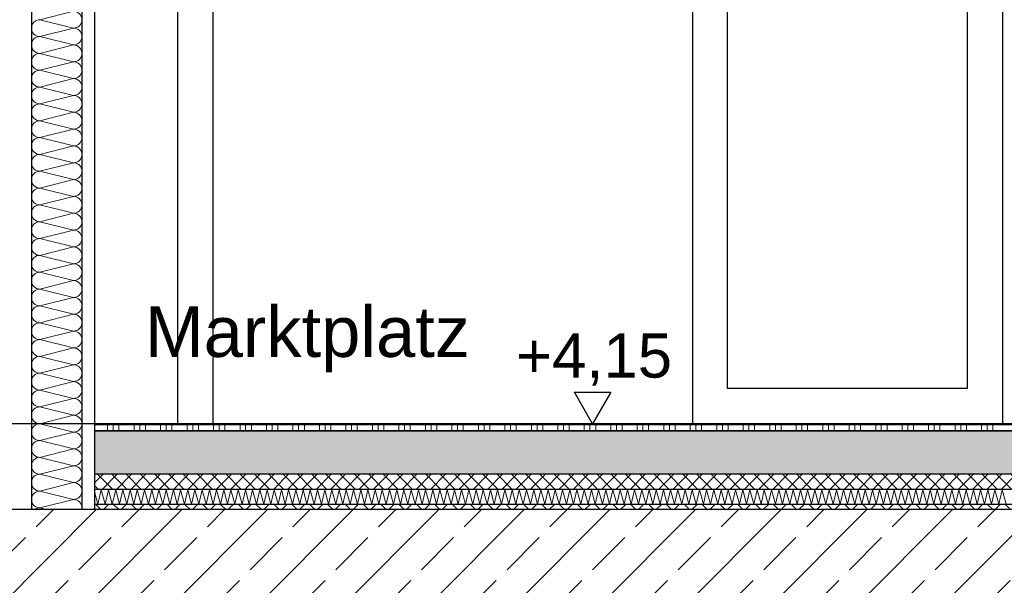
# Model space of a CAD drawing. Header units: metres. Extents: x -12 to 62.3, y -22.2 to 2.8.
# Tile 20 of 214: x 5.1 to 7, y -6.3 to -5.2. Entities that reach past the tile are written whole.
import ezdxf

# ---------------------------------------------------------------- set-up
doc = ezdxf.new("R2010")
doc.units = ezdxf.units.M
doc.header["$LTSCALE"] = 20
doc.header["$MEASUREMENT"] = 0
doc.layers.get('0').update_dxf_attribs({"color": 8, "lineweight": 9})
doc.layers.get('Defpoints').update_dxf_attribs({"color": 8, "lineweight": 9})
for name, color, linetype in [('Neubau_A-Decken', 8, 'Continuous'), ('Neubau_A-TB Wände', 8, 'Continuous'), ('Neubau_B-Bodenaufbau', 8, 'Continuous'), ('Neubau_T-Bemaßung', 8, 'Continuous'), ('Neubau_T-Text', 8, 'Continuous')]:
    doc.layers.add(name, color=color, linetype=linetype)
doc.styles.add('ERSTELLTER_STIL_2', font='arial.ttf')
doc.dimstyles.new('ERSTELLTER_STIL__1', dxfattribs={"dimtxt": 0.0875, "dimasz": 0.059375, "dimexe": 0.18, "dimexo": 0.0625, "dimgap": 0, "dimtad": 1, "dimzin": 0, "dimdsep": 46, "dimtxsty": 'ERSTELLTER_STIL_2', "dimblk": 'ARROWHEAD_6', "dimblk1": 'ARROWHEAD_6', "dimblk2": 'ARROWHEAD_6', "dimcen": 0.09, "dimclrd": 7, "dimclre": 7, "dimclrt": 7, "dimazin": 0, "dimtfac": 1, "dimtdec": 4, "dimtmove": 0, "dimatfit": 3, "dimfxl": 1, "dimtolj": 1, "dimtzin": 0, "dimarcsym": 0})

# ---------------------------------------------------------------- blocks, each defined once
blk = doc.blocks.new('*X349', base_point=(-18420.1572, 0))
at = {"layer": 'Neubau_A-TB Wände', "color": 8, "linetype": 'Continuous', "lineweight": 9}
for p, q in [((-21367.9122, 4.9667), (-21367.9789, 4.95)), ((-21367.9122, 4.9333), (-21367.9789, 4.95)), ((-21367.9122, 4.9333), (-21367.9789, 4.9167)), ((-21367.9122, 4.9), (-21367.9789, 4.9167)), ((-21367.9122, 4.9), (-21367.9789, 4.8833)), ((-21367.9122, 4.8667), (-21367.9789, 4.8833)), ((-21367.9122, 4.8667), (-21367.9789, 4.85)), ((-21367.9122, 4.8333), (-21367.9789, 4.85)), ((-21367.9122, 4.8333), (-21367.9789, 4.8167)), ((-21367.9122, 4.8), (-21367.9789, 4.8167)), ((-21367.9122, 4.8), (-21367.9789, 4.7833)), ((-21367.9122, 4.7667), (-21367.9789, 4.7833)), ((-21367.9122, 4.7667), (-21367.9789, 4.75)), ((-21367.9122, 4.7333), (-21367.9789, 4.75)), ((-21367.9122, 4.7333), (-21367.9789, 4.7167)), ((-21367.9122, 4.7), (-21367.9789, 4.7167)), ((-21367.9122, 4.7), (-21367.9789, 4.6833)), ((-21367.9122, 4.6667), (-21367.9789, 4.6833)), ((-21367.9122, 4.6667), (-21367.9789, 4.65)), ((-21367.9122, 4.6333), (-21367.9789, 4.65)), ((-21367.9122, 4.6333), (-21367.9789, 4.6167)), ((-21367.9122, 4.6), (-21367.9789, 4.6167)), ((-21367.9122, 4.6), (-21367.9789, 4.5833)), ((-21367.9122, 4.5667), (-21367.9789, 4.5833)), ((-21367.9122, 4.5667), (-21367.9789, 4.55)), ((-21367.9122, 4.5333), (-21367.9789, 4.55)), ((-21367.9122, 4.5333), (-21367.9789, 4.5167)), ((-21367.9122, 4.5), (-21367.9789, 4.5167)), ((-21367.9122, 4.5), (-21367.9789, 4.4833)), ((-21367.9122, 4.4667), (-21367.9789, 4.4833)), ((-21367.9122, 4.4667), (-21367.9789, 4.45)), ((-21367.9122, 4.4333), (-21367.9789, 4.45)), ((-21367.9122, 4.4333), (-21367.9789, 4.4167)), ((-21367.9122, 4.4), (-21367.9789, 4.4167)), ((-21367.9122, 4.4), (-21367.9789, 4.3833)), ((-21367.9122, 4.3667), (-21367.9789, 4.3833)), ((-21367.9122, 4.3667), (-21367.9789, 4.35)), ((-21367.9122, 4.3333), (-21367.9789, 4.35)), ((-21367.9122, 4.3333), (-21367.9789, 4.3167)), ((-21367.9122, 4.3), (-21367.9789, 4.3167)), ((-21367.9122, 4.3), (-21367.9789, 4.2833)), ((-21367.9122, 4.2667), (-21367.9789, 4.2833)), ((-21367.9122, 4.2667), (-21367.9789, 4.25)), ((-21367.9122, 4.2333), (-21367.9789, 4.25)), ((-21367.9122, 4.2333), (-21367.9789, 4.2167)), ((-21367.9122, 4.2), (-21367.9789, 4.2167)), ((-21367.9122, 4.2), (-21367.9789, 4.1833)), ((-21367.9122, 4.1667), (-21367.9789, 4.1833)), ((-21367.9122, 4.1667), (-21367.9789, 4.15)), ((-21367.9122, 4.1333), (-21367.9789, 4.15)), ((-21367.9122, 4.1333), (-21367.9789, 4.1167)), ((-21367.9122, 4.1), (-21367.9789, 4.1167)), ((-21367.9122, 4.1), (-21367.9789, 4.0833)), ((-21367.9122, 4.0667), (-21367.9789, 4.0833)), ((-21367.9122, 4.0667), (-21367.9789, 4.05)), ((-21367.9122, 4.0333), (-21367.9789, 4.05)), ((-21367.9122, 4.0333), (-21367.9789, 4.0167)), ((-21367.9122, 4), (-21367.9789, 4.0167)), ((-21367.9122, 4), (-21367.9789, 3.9833)), ((-21367.9656, 3.98), (-21367.9789, 3.9833))]:
    blk.add_line(p, q, dxfattribs=at)
for centre, start, end in [((-21367.9122, 4.95), 0, 90), ((-21367.9789, 4.9333), 90, 180), ((-21367.9122, 4.95), 270, 0), ((-21367.9789, 4.9333), 180, 270), ((-21367.9122, 4.9167), 0, 90), ((-21367.9789, 4.9), 90, 180), ((-21367.9789, 4.9), 180, 270), ((-21367.9122, 4.9167), 270, 0), ((-21367.9122, 4.8833), 0, 90), ((-21367.9789, 4.8667), 90, 180), ((-21367.9122, 4.8833), 270, 0), ((-21367.9789, 4.8667), 180, 270), ((-21367.9122, 4.85), 0, 90), ((-21367.9789, 4.8333), 90, 180), ((-21367.9122, 4.85), 270, 0), ((-21367.9789, 4.8333), 180, 270), ((-21367.9122, 4.8167), 0, 90), ((-21367.9789, 4.8), 90, 180), ((-21367.9122, 4.8167), 270, 0), ((-21367.9789, 4.8), 180, 270), ((-21367.9789, 4.7667), 90, 180), ((-21367.9122, 4.7833), 0, 90), ((-21367.9122, 4.7833), 270, 0), ((-21367.9789, 4.7667), 180, 270), ((-21367.9122, 4.75), 0, 90), ((-21367.9789, 4.7333), 90, 180), ((-21367.9122, 4.75), 270, 0), ((-21367.9789, 4.7333), 180, 270), ((-21367.9122, 4.7167), 0, 90), ((-21367.9789, 4.7), 90, 180), ((-21367.9122, 4.7167), 270, 0), ((-21367.9789, 4.7), 180, 270), ((-21367.9122, 4.6833), 0, 90), ((-21367.9789, 4.6667), 90, 180), ((-21367.9789, 4.6667), 180, 270), ((-21367.9122, 4.6833), 270, 0), ((-21367.9122, 4.65), 0, 90), ((-21367.9789, 4.6333), 90, 180), ((-21367.9122, 4.65), 270, 0), ((-21367.9789, 4.6333), 180, 270), ((-21367.9122, 4.6167), 0, 90), ((-21367.9789, 4.6), 90, 180), ((-21367.9122, 4.6167), 270, 0), ((-21367.9789, 4.6), 180, 270), ((-21367.9122, 4.5833), 0, 90), ((-21367.9789, 4.5667), 90, 180), ((-21367.9122, 4.5833), 270, 0), ((-21367.9789, 4.5667), 180, 270), ((-21367.9789, 4.5333), 90, 180), ((-21367.9122, 4.55), 0, 90), ((-21367.9122, 4.55), 270, 0), ((-21367.9789, 4.5333), 180, 270), ((-21367.9122, 4.5167), 0, 90), ((-21367.9789, 4.5), 90, 180), ((-21367.9122, 4.5167), 270, 0), ((-21367.9789, 4.5), 180, 270), ((-21367.9122, 4.4833), 0, 90), ((-21367.9789, 4.4667), 90, 180), ((-21367.9122, 4.4833), 270, 0), ((-21367.9789, 4.4667), 180, 270), ((-21367.9789, 4.4333), 90, 180), ((-21367.9122, 4.45), 0, 90), ((-21367.9122, 4.45), 270, 0), ((-21367.9789, 4.4333), 180, 270), ((-21367.9122, 4.4167), 0, 90), ((-21367.9789, 4.4), 90, 180), ((-21367.9122, 4.4167), 270, 0), ((-21367.9789, 4.4), 180, 270), ((-21367.9122, 4.3833), 0, 90), ((-21367.9789, 4.3667), 90, 180), ((-21367.9122, 4.3833), 270, 0), ((-21367.9789, 4.3667), 180, 270), ((-21367.9122, 4.35), 0, 90), ((-21367.9789, 4.3333), 90, 180), ((-21367.9789, 4.3333), 180, 270), ((-21367.9122, 4.35), 270, 0), ((-21367.9122, 4.3167), 0, 90), ((-21367.9789, 4.3), 90, 180), ((-21367.9122, 4.3167), 270, 0), ((-21367.9789, 4.3), 180, 270), ((-21367.9122, 4.2833), 0, 90), ((-21367.9789, 4.2667), 90, 180), ((-21367.9122, 4.2833), 270, 0), ((-21367.9789, 4.2667), 180, 270), ((-21367.9122, 4.25), 0, 90), ((-21367.9789, 4.2333), 90, 180), ((-21367.9122, 4.25), 270, 0), ((-21367.9789, 4.2333), 180, 270), ((-21367.9789, 4.2), 90, 180), ((-21367.9122, 4.2167), 0, 90), ((-21367.9122, 4.2167), 270, 0), ((-21367.9789, 4.2), 180, 270), ((-21367.9122, 4.1833), 0, 90), ((-21367.9789, 4.1667), 90, 180), ((-21367.9122, 4.1833), 270, 0), ((-21367.9789, 4.1667), 180, 270), ((-21367.9122, 4.15), 0, 90), ((-21367.9789, 4.1333), 90, 180), ((-21367.9122, 4.15), 270, 0), ((-21367.9789, 4.1333), 180, 270), ((-21367.9122, 4.1167), 0, 90), ((-21367.9789, 4.1), 90, 180), ((-21367.9789, 4.1), 180, 270), ((-21367.9122, 4.1167), 270, 0), ((-21367.9122, 4.0833), 0, 90), ((-21367.9789, 4.0667), 90, 180), ((-21367.9122, 4.0833), 270, 0), ((-21367.9789, 4.0667), 180, 270), ((-21367.9122, 4.05), 0, 90), ((-21367.9789, 4.0333), 90, 180), ((-21367.9122, 4.05), 270, 0), ((-21367.9789, 4.0333), 180, 270), ((-21367.9122, 4.0167), 0, 90), ((-21367.9789, 4), 90, 180), ((-21367.9122, 4.0167), 270, 0), ((-21367.9789, 4), 180, 270), ((-21367.9789, 3.9667), 90, 126.8699), ((-21367.9122, 3.9833), 0, 90), ((-21367.9122, 3.9833), 348.463, 0)]:
    blk.add_arc(centre, 0.0167, start, end, dxfattribs=at)
blk = doc.blocks.new('ARROWHEAD_6')
at = {"color": 0, "linetype": 'Continuous', "lineweight": 0}
for p, q in [((-0.5, -0.5), (0.5, 0.5)), ((0, 0), (-1, 0))]:
    blk.add_line(p, q, dxfattribs=at)
blk = doc.blocks.new('*D508')
at = {"layer": 'Defpoints', "color": 0, "linetype": 'Continuous', "transparency": 16777216}
for p in [(2.6448, -6.195), (45.355, -6.195), (22.615, -6.495)]:
    blk.add_point(p, dxfattribs=at)
at = {"layer": 'Neubau_T-Bemaßung', "linetype": 'Continuous', "lineweight": -2, "transparency": 16777216}
for p, q in [((2.6448, -6.1356), (2.6448, -6.0763)), ((45.2925, -6.195), (2.4648, -6.195)), ((2.6448, -6.195), (2.6448, -6.2317)), ((2.6448, -6.495), (2.6448, -6.4586)), ((22.5525, -6.495), (2.4648, -6.495)), ((2.6448, -6.5544), (2.6448, -6.6138))]:
    blk.add_line(p, q, dxfattribs=at)
at = {"layer": 'Neubau_T-Bemaßung', "linetype": 'Continuous', "lineweight": -2, "transparency": 16777216, "xscale": 0.059375, "yscale": 0.059375, "zscale": 0.059375}
for p, rotation in [((2.6448, -6.195), 270), ((2.6448, -6.495), 90)]:
    blk.add_blockref('ARROWHEAD_6', p, dxfattribs=dict(at, rotation=rotation))
at = {"layer": 'Neubau_T-Bemaßung', "linetype": 'Continuous', "transparency": 16777216, "insert": (2.6448, -6.3451), "char_height": 0.0875, "attachment_point": 5, "rotation": 90, "style": 'ERSTELLTER_STIL_2'}
blk.add_mtext('\\A1;0.30', dxfattribs=at)
blk = doc.blocks.new('*D509')
at = {"layer": 'Defpoints', "color": 0, "linetype": 'Continuous', "transparency": 16777216}
for p in [(2.5313, -6.195), (45.355, -6.195), (45.355, -6.195)]:
    blk.add_point(p, dxfattribs=at)
at = {"layer": 'Neubau_T-Bemaßung', "linetype": 'Continuous', "lineweight": -2, "transparency": 16777216}
for p, q in [((2.5313, -6.1356), (2.5313, -6.0763)), ((45.2925, -6.195), (2.3513, -6.195)), ((45.2925, -6.195), (2.3513, -6.195)), ((2.5313, -6.2544), (2.5313, -6.3138))]:
    blk.add_line(p, q, dxfattribs=at)
at = {"layer": 'Neubau_T-Bemaßung', "linetype": 'Continuous', "lineweight": -2, "transparency": 16777216, "xscale": 0.059375, "yscale": 0.059375, "zscale": 0.059375}
for rotation in [270, 90]:
    blk.add_blockref('ARROWHEAD_6', (2.5313, -6.195), dxfattribs=dict(at, rotation=rotation))
at = {"layer": 'Neubau_T-Bemaßung', "linetype": 'Continuous', "transparency": 16777216, "insert": (2.6448, -6.0763), "char_height": 0.0875, "attachment_point": 5, "rotation": 90, "style": 'ERSTELLTER_STIL_2'}
blk.add_mtext('\\A1;0.00', dxfattribs=at)
blk = doc.blocks.new('*D510')
at = {"layer": 'Defpoints', "color": 0, "linetype": 'Continuous', "transparency": 16777216}
for p in [(2.5312, -6.025), (55.892, -6.025), (45.355, -6.195)]:
    blk.add_point(p, dxfattribs=at)
at = {"layer": 'Neubau_T-Bemaßung', "linetype": 'Continuous', "lineweight": -2, "transparency": 16777216}
for p, q in [((2.5312, -6.025), (2.5312, -5.9272)), ((55.8295, -6.025), (2.3512, -6.025)), ((2.5312, -6.1356), (2.5312, -6.0844)), ((45.2925, -6.195), (2.3512, -6.195))]:
    blk.add_line(p, q, dxfattribs=at)
at = {"layer": 'Neubau_T-Bemaßung', "linetype": 'Continuous', "lineweight": -2, "transparency": 16777216, "xscale": 0.059375, "yscale": 0.059375, "zscale": 0.059375}
for p, rotation in [((2.5312, -6.025), 90), ((2.5312, -6.195), 270)]:
    blk.add_blockref('ARROWHEAD_6', p, dxfattribs=dict(at, rotation=rotation))
at = {"layer": 'Neubau_T-Bemaßung', "linetype": 'Continuous', "transparency": 16777216, "insert": (2.6448, -5.9272), "char_height": 0.0875, "attachment_point": 5, "rotation": 90, "style": 'ERSTELLTER_STIL_2'}
blk.add_mtext('\\A1;0.17', dxfattribs=at)
blk = doc.blocks.new('*D511')
at = {"layer": 'Defpoints', "color": 0, "linetype": 'Continuous', "transparency": 16777216}
for p in [(2.6448, -3.025), (42.69, -3.025), (55.892, -6.025)]:
    blk.add_point(p, dxfattribs=at)
at = {"layer": 'Neubau_T-Bemaßung', "linetype": 'Continuous', "lineweight": -2, "transparency": 16777216}
for p, q in [((42.6275, -3.025), (2.4648, -3.025)), ((2.6448, -3.0844), (2.6448, -4.415)), ((2.6448, -5.9656), (2.6448, -4.642)), ((55.8295, -6.025), (2.4648, -6.025))]:
    blk.add_line(p, q, dxfattribs=at)
at = {"layer": 'Neubau_T-Bemaßung', "linetype": 'Continuous', "lineweight": -2, "transparency": 16777216, "xscale": 0.059375, "yscale": 0.059375, "zscale": 0.059375}
for p, rotation in [((2.6448, -3.025), 90), ((2.6448, -6.025), 270)]:
    blk.add_blockref('ARROWHEAD_6', p, dxfattribs=dict(at, rotation=rotation))
at = {"layer": 'Neubau_T-Bemaßung', "linetype": 'Continuous', "transparency": 16777216, "insert": (2.6448, -4.5285), "char_height": 0.0875, "attachment_point": 5, "rotation": 90, "style": 'ERSTELLTER_STIL_2'}
blk.add_mtext('\\A1;3.00', dxfattribs=at)
blk = doc.blocks.new('*D446')
at = {"layer": 'Defpoints', "color": 0, "linetype": 'Continuous', "transparency": 16777216}
for p in [(2.9948, -6.195), (45.355, -6.195), (22.615, -6.495)]:
    blk.add_point(p, dxfattribs=at)
at = {"layer": 'Neubau_T-Bemaßung', "linetype": 'Continuous', "lineweight": -2, "transparency": 16777216}
for p, q in [((2.9948, -6.1356), (2.9948, -6.0763)), ((45.2925, -6.195), (2.8148, -6.195)), ((2.9948, -6.195), (2.9948, -6.2317)), ((2.9948, -6.495), (2.9948, -6.4586)), ((22.5525, -6.495), (2.8148, -6.495)), ((2.9948, -6.5544), (2.9948, -6.6138))]:
    blk.add_line(p, q, dxfattribs=at)
at = {"layer": 'Neubau_T-Bemaßung', "linetype": 'Continuous', "lineweight": -2, "transparency": 16777216, "xscale": 0.059375, "yscale": 0.059375, "zscale": 0.059375}
for p, rotation in [((2.9948, -6.195), 270), ((2.9948, -6.495), 90)]:
    blk.add_blockref('ARROWHEAD_6', p, dxfattribs=dict(at, rotation=rotation))
at = {"layer": 'Neubau_T-Bemaßung', "linetype": 'Continuous', "transparency": 16777216, "insert": (2.9948, -6.3451), "char_height": 0.0875, "attachment_point": 5, "rotation": 90, "style": 'ERSTELLTER_STIL_2'}
blk.add_mtext('\\A1;0.30', dxfattribs=at)
blk = doc.blocks.new('*D447')
at = {"layer": 'Defpoints', "color": 0, "linetype": 'Continuous', "transparency": 16777216}
for p in [(2.8813, -6.195), (45.355, -6.195), (45.355, -6.195)]:
    blk.add_point(p, dxfattribs=at)
at = {"layer": 'Neubau_T-Bemaßung', "linetype": 'Continuous', "lineweight": -2, "transparency": 16777216}
for p, q in [((2.8813, -6.1356), (2.8813, -6.0763)), ((45.2925, -6.195), (2.7013, -6.195)), ((45.2925, -6.195), (2.7013, -6.195)), ((2.8813, -6.2544), (2.8813, -6.3138))]:
    blk.add_line(p, q, dxfattribs=at)
at = {"layer": 'Neubau_T-Bemaßung', "linetype": 'Continuous', "lineweight": -2, "transparency": 16777216, "xscale": 0.059375, "yscale": 0.059375, "zscale": 0.059375}
for rotation in [270, 90]:
    blk.add_blockref('ARROWHEAD_6', (2.8813, -6.195), dxfattribs=dict(at, rotation=rotation))
at = {"layer": 'Neubau_T-Bemaßung', "linetype": 'Continuous', "transparency": 16777216, "insert": (2.9948, -6.0763), "char_height": 0.0875, "attachment_point": 5, "rotation": 90, "style": 'ERSTELLTER_STIL_2'}
blk.add_mtext('\\A1;0.00', dxfattribs=at)
blk = doc.blocks.new('*D448')
at = {"layer": 'Defpoints', "color": 0, "linetype": 'Continuous', "transparency": 16777216}
for p in [(2.9948, -2.695), (45.355, -2.695), (45.355, -6.195)]:
    blk.add_point(p, dxfattribs=at)
at = {"layer": 'Neubau_T-Bemaßung', "linetype": 'Continuous', "lineweight": -2, "transparency": 16777216}
for p, q in [((45.2925, -2.695), (2.8148, -2.695)), ((2.9948, -2.7544), (2.9948, -4.335)), ((2.9948, -6.1356), (2.9948, -4.562)), ((45.2925, -6.195), (2.8148, -6.195))]:
    blk.add_line(p, q, dxfattribs=at)
at = {"layer": 'Neubau_T-Bemaßung', "linetype": 'Continuous', "lineweight": -2, "transparency": 16777216, "xscale": 0.059375, "yscale": 0.059375, "zscale": 0.059375}
for p, rotation in [((2.9948, -2.695), 90), ((2.9948, -6.195), 270)]:
    blk.add_blockref('ARROWHEAD_6', p, dxfattribs=dict(at, rotation=rotation))
at = {"layer": 'Neubau_T-Bemaßung', "linetype": 'Continuous', "transparency": 16777216, "insert": (2.9948, -4.4485), "char_height": 0.0875, "attachment_point": 5, "rotation": 90, "style": 'ERSTELLTER_STIL_2'}
blk.add_mtext('\\A1;3.50', dxfattribs=at)

msp = doc.modelspace()

# ---------------------------------------------------------------- hatches: boundary and pattern name
at = {"layer": 'Neubau_A-Decken', "linetype": 'Continuous'}
h = msp.add_hatch(dxfattribs=at)
h.set_pattern_fill('BETON__STAHLBETON_0001', color=256, style=0, pattern_type=2)
h.set_pattern_definition([(45, (2952.9134, -10.175), (-0.0848528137, 0.0848528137), []), (45, (2952.87097, -10.13257), (-0.0848528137, 0.0848528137), [0.09, -0.03])])
h.paths.add_polyline_path([(-0.125, -6.495), (10.45, -6.495), (10.45, -6.195), (-0.125, -6.195)])
at = {"layer": 'Neubau_B-Bodenaufbau', "linetype": 'Continuous'}
h = msp.add_hatch(dxfattribs=at)
h.set_pattern_fill('BETON__UNBEWEHRT_0001', color=256, style=0, pattern_type=2)
h.set_pattern_definition([(45, (2952.9134, -10.175), (-0.0353553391, 0.0353553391), [0.0375, -0.0125]), (45, (2952.9134, -10.139645), (-0.0353553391, 0.0353553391), [0.0375, -0.0125])])
h.paths.add_polyline_path([(10.3284, -6.04), (5.2, -6.04), (5.2, -6.125), (10.3284, -6.125)])
h = msp.add_hatch(dxfattribs=at)
h.set_pattern_fill('DÄMMUNG__HART_2_0001', color=256, style=0, pattern_type=2)
h.set_pattern_definition([(45, (2952.9134, -10.175), (-0.01414213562, 0.01414213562), []), (135, (2952.9134, -10.175), (0.01414213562, 0.01414213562), [])])
h.paths.add_polyline_path([(10.3284, -6.125), (5.2, -6.125), (5.2, -6.155), (10.3284, -6.155)])
h = msp.add_hatch(dxfattribs=at)
h.set_pattern_fill('GUßASPHALT_0001', color=256, style=0, pattern_type=2)
h.set_pattern_definition([(45, (2952.9134, -10.175), (-0.01767766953, 0.01767766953), []), (135, (2952.9134, -10.175), (0.01767766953, 0.01767766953), [])])
h.paths.add_polyline_path([(5.2, -6.195), (10.3284, -6.195), (10.3284, -6.185), (5.2, -6.185)])

# ---------------------------------------------------------------- linework, layer by layer
at = {"layer": 'Neubau_A-Decken', "linetype": 'Continuous', "flags": 128}
msp.add_lwpolyline([(10.3284, -6.195), (5.2, -6.195), (5.1875, -6.195), (5.175, -6.195), (5.075, -6.195), (5.0625, -6.195), (5.05, -6.195), (-0.07, -6.195), (-0.0825, -6.195), (-0.095, -6.195), (-0.125, -6.195)], dxfattribs=at)
at = {"layer": 'Neubau_A-TB Wände', "linetype": 'Continuous'}
for p, q in [((5.075, -2.695), (5.075, -6.195)), ((5.175, -2.695), (5.175, -6.195)), ((5.2, -3.025), (5.2, -6.025)), ((5.365, -6.025), (5.365, -3.765)), ((7, -3.765), (7, -6.025)), ((5.435, -6.025), (5.435, -3.835)), ((6.385, -3.835), (6.385, -6.025)), ((6.455, -5.955), (6.455, -3.835)), ((6.93, -3.835), (6.93, -5.955)), ((6.93, -5.955), (6.455, -5.955))]:
    msp.add_line(p, q, dxfattribs=at)
at = {"layer": 'Neubau_A-TB Wände', "linetype": 'Continuous', "flags": 128}
msp.add_lwpolyline([(5.2, -6.025), (5.2, -6.04), (5.2, -6.125), (5.2, -6.155), (5.2, -6.185), (5.2, -6.195)], dxfattribs=at)
at = {"layer": 'Neubau_B-Bodenaufbau', "linetype": 'Continuous'}
for p, q in [((10.3284, -6.025), (5.2, -6.025)), ((10.3284, -6.04), (5.2, -6.04)), ((10.3284, -6.125), (5.2, -6.125)), ((10.3284, -6.155), (5.2, -6.155)), ((10.3284, -6.185), (5.2, -6.185))]:
    msp.add_line(p, q, dxfattribs=at)
at = {"layer": 'Neubau_B-Bodenaufbau', "linetype": 'Continuous', "lineweight": 9}
for p, q in [((5.2, -6.0275), (5.2484, -6.0275)), ((5.2259, -6.025), (5.2259, -6.0275)), ((5.2259, -6.0275), (5.2259, -6.04)), ((5.2371, -6.025), (5.2371, -6.0275)), ((5.2371, -6.0275), (5.2371, -6.04)), ((5.2484, -6.025), (5.2484, -6.0275)), ((5.2484, -6.0275), (5.3009, -6.0275)), ((5.2484, -6.0275), (5.2484, -6.04)), ((5.2784, -6.025), (5.2784, -6.0275)), ((5.2784, -6.0275), (5.2784, -6.04)), ((5.2896, -6.025), (5.2896, -6.0275)), ((5.2896, -6.0275), (5.2896, -6.04)), ((5.3009, -6.025), (5.3009, -6.0275)), ((5.3009, -6.0275), (5.3534, -6.0275)), ((5.3009, -6.0275), (5.3009, -6.04)), ((5.3309, -6.025), (5.3309, -6.0275)), ((5.3309, -6.0275), (5.3309, -6.04)), ((5.3421, -6.025), (5.3421, -6.0275)), ((5.3421, -6.0275), (5.3421, -6.04)), ((5.3534, -6.025), (5.3534, -6.0275)), ((5.3534, -6.0275), (5.4059, -6.0275)), ((5.3534, -6.0275), (5.3534, -6.04)), ((5.3834, -6.025), (5.3834, -6.0275)), ((5.3834, -6.0275), (5.3834, -6.04)), ((5.3946, -6.025), (5.3946, -6.0275)), ((5.3946, -6.0275), (5.3946, -6.04)), ((5.4059, -6.025), (5.4059, -6.0275)), ((5.4059, -6.0275), (5.4584, -6.0275)), ((5.4059, -6.0275), (5.4059, -6.04)), ((5.4359, -6.025), (5.4359, -6.0275)), ((5.4359, -6.0275), (5.4359, -6.04)), ((5.4471, -6.025), (5.4471, -6.0275)), ((5.4471, -6.0275), (5.4471, -6.04)), ((5.4584, -6.025), (5.4584, -6.0275)), ((5.4584, -6.0275), (5.5109, -6.0275)), ((5.4584, -6.0275), (5.4584, -6.04)), ((5.4884, -6.025), (5.4884, -6.0275)), ((5.4884, -6.0275), (5.4884, -6.04)), ((5.4996, -6.025), (5.4996, -6.0275)), ((5.4996, -6.0275), (5.4996, -6.04)), ((5.5109, -6.025), (5.5109, -6.0275)), ((5.5109, -6.0275), (5.5634, -6.0275)), ((5.5109, -6.0275), (5.5109, -6.04)), ((5.5409, -6.025), (5.5409, -6.0275)), ((5.5409, -6.0275), (5.5409, -6.04)), ((5.5521, -6.025), (5.5521, -6.0275)), ((5.5521, -6.0275), (5.5521, -6.04)), ((5.5634, -6.025), (5.5634, -6.0275)), ((5.5634, -6.0275), (5.6159, -6.0275)), ((5.5634, -6.0275), (5.5634, -6.04)), ((5.5934, -6.025), (5.5934, -6.0275)), ((5.5934, -6.0275), (5.5934, -6.04)), ((5.6046, -6.025), (5.6046, -6.0275)), ((5.6046, -6.0275), (5.6046, -6.04)), ((5.6159, -6.025), (5.6159, -6.0275)), ((5.6159, -6.0275), (5.6684, -6.0275)), ((5.6159, -6.0275), (5.6159, -6.04)), ((5.6459, -6.025), (5.6459, -6.0275)), ((5.6459, -6.0275), (5.6459, -6.04)), ((5.6571, -6.025), (5.6571, -6.0275)), ((5.6571, -6.0275), (5.6571, -6.04)), ((5.6684, -6.025), (5.6684, -6.0275)), ((5.6684, -6.0275), (5.7209, -6.0275)), ((5.6684, -6.0275), (5.6684, -6.04)), ((5.6984, -6.025), (5.6984, -6.0275)), ((5.6984, -6.0275), (5.6984, -6.04)), ((5.7096, -6.025), (5.7096, -6.0275)), ((5.7096, -6.0275), (5.7096, -6.04)), ((5.7209, -6.025), (5.7209, -6.0275)), ((5.7209, -6.0275), (5.7734, -6.0275)), ((5.7209, -6.0275), (5.7209, -6.04)), ((5.7509, -6.025), (5.7509, -6.0275)), ((5.7509, -6.0275), (5.7509, -6.04)), ((5.7621, -6.025), (5.7621, -6.0275)), ((5.7621, -6.0275), (5.7621, -6.04)), ((5.7734, -6.025), (5.7734, -6.0275)), ((5.7734, -6.0275), (5.8259, -6.0275)), ((5.7734, -6.0275), (5.7734, -6.04)), ((5.8034, -6.025), (5.8034, -6.0275)), ((5.8034, -6.0275), (5.8034, -6.04)), ((5.8146, -6.025), (5.8146, -6.0275)), ((5.8146, -6.0275), (5.8146, -6.04)), ((5.8259, -6.025), (5.8259, -6.0275)), ((5.8259, -6.0275), (5.8784, -6.0275)), ((5.8259, -6.0275), (5.8259, -6.04)), ((5.8559, -6.025), (5.8559, -6.0275)), ((5.8559, -6.0275), (5.8559, -6.04)), ((5.8671, -6.025), (5.8671, -6.0275)), ((5.8671, -6.0275), (5.8671, -6.04)), ((5.8784, -6.025), (5.8784, -6.0275)), ((5.8784, -6.0275), (5.9309, -6.0275)), ((5.8784, -6.0275), (5.8784, -6.04)), ((5.9084, -6.025), (5.9084, -6.0275)), ((5.9084, -6.0275), (5.9084, -6.04)), ((5.9196, -6.025), (5.9196, -6.0275)), ((5.9196, -6.0275), (5.9196, -6.04)), ((5.9309, -6.025), (5.9309, -6.0275)), ((5.9309, -6.0275), (5.9834, -6.0275)), ((5.9309, -6.0275), (5.9309, -6.04)), ((5.9609, -6.025), (5.9609, -6.0275)), ((5.9609, -6.0275), (5.9609, -6.04)), ((5.9721, -6.025), (5.9721, -6.0275)), ((5.9721, -6.0275), (5.9721, -6.04)), ((5.9834, -6.025), (5.9834, -6.0275)), ((5.9834, -6.0275), (6.0359, -6.0275)), ((5.9834, -6.0275), (5.9834, -6.04)), ((6.0134, -6.025), (6.0134, -6.0275)), ((6.0134, -6.0275), (6.0134, -6.04)), ((6.0246, -6.025), (6.0246, -6.0275)), ((6.0246, -6.0275), (6.0246, -6.04)), ((6.0359, -6.025), (6.0359, -6.0275)), ((6.0359, -6.0275), (6.0884, -6.0275)), ((6.0359, -6.0275), (6.0359, -6.04)), ((6.0659, -6.025), (6.0659, -6.0275)), ((6.0659, -6.0275), (6.0659, -6.04)), ((6.0771, -6.025), (6.0771, -6.0275)), ((6.0771, -6.0275), (6.0771, -6.04)), ((6.0884, -6.025), (6.0884, -6.0275)), ((6.0884, -6.0275), (6.1409, -6.0275)), ((6.0884, -6.0275), (6.0884, -6.04)), ((6.1184, -6.025), (6.1184, -6.0275)), ((6.1184, -6.0275), (6.1184, -6.04)), ((6.1296, -6.025), (6.1296, -6.0275)), ((6.1296, -6.0275), (6.1296, -6.04)), ((6.1409, -6.025), (6.1409, -6.0275)), ((6.1409, -6.0275), (6.1934, -6.0275)), ((6.1409, -6.0275), (6.1409, -6.04)), ((6.1709, -6.025), (6.1709, -6.0275)), ((6.1709, -6.0275), (6.1709, -6.04)), ((6.1821, -6.025), (6.1821, -6.0275)), ((6.1821, -6.0275), (6.1821, -6.04)), ((6.1934, -6.025), (6.1934, -6.0275)), ((6.1934, -6.0275), (6.2459, -6.0275)), ((6.1934, -6.0275), (6.1934, -6.04)), ((6.2234, -6.025), (6.2234, -6.0275)), ((6.2234, -6.0275), (6.2234, -6.04)), ((6.2346, -6.025), (6.2346, -6.0275)), ((6.2346, -6.0275), (6.2346, -6.04)), ((6.2459, -6.025), (6.2459, -6.0275)), ((6.2459, -6.0275), (6.2984, -6.0275)), ((6.2459, -6.0275), (6.2459, -6.04)), ((6.2759, -6.025), (6.2759, -6.0275)), ((6.2759, -6.0275), (6.2759, -6.04)), ((6.2871, -6.025), (6.2871, -6.0275)), ((6.2871, -6.0275), (6.2871, -6.04)), ((6.2984, -6.025), (6.2984, -6.0275)), ((6.2984, -6.0275), (6.3509, -6.0275)), ((6.2984, -6.0275), (6.2984, -6.04)), ((6.3284, -6.025), (6.3284, -6.0275)), ((6.3284, -6.0275), (6.3284, -6.04)), ((6.3396, -6.025), (6.3396, -6.0275)), ((6.3396, -6.0275), (6.3396, -6.04)), ((6.3509, -6.025), (6.3509, -6.0275)), ((6.3509, -6.0275), (6.4034, -6.0275)), ((6.3509, -6.0275), (6.3509, -6.04)), ((6.3809, -6.025), (6.3809, -6.0275)), ((6.3809, -6.0275), (6.3809, -6.04)), ((6.3921, -6.025), (6.3921, -6.0275)), ((6.3921, -6.0275), (6.3921, -6.04)), ((6.4034, -6.025), (6.4034, -6.0275)), ((6.4034, -6.0275), (6.4559, -6.0275)), ((6.4034, -6.0275), (6.4034, -6.04)), ((6.4334, -6.025), (6.4334, -6.0275)), ((6.4334, -6.0275), (6.4334, -6.04)), ((6.4446, -6.025), (6.4446, -6.0275)), ((6.4446, -6.0275), (6.4446, -6.04)), ((6.4559, -6.025), (6.4559, -6.0275)), ((6.4559, -6.0275), (6.5084, -6.0275)), ((6.4559, -6.0275), (6.4559, -6.04)), ((6.4859, -6.025), (6.4859, -6.0275)), ((6.4859, -6.0275), (6.4859, -6.04)), ((6.4971, -6.025), (6.4971, -6.0275)), ((6.4971, -6.0275), (6.4971, -6.04)), ((6.5084, -6.025), (6.5084, -6.0275)), ((6.5084, -6.0275), (6.5609, -6.0275)), ((6.5084, -6.0275), (6.5084, -6.04)), ((6.5384, -6.025), (6.5384, -6.0275)), ((6.5384, -6.0275), (6.5384, -6.04)), ((6.5496, -6.025), (6.5496, -6.0275)), ((6.5496, -6.0275), (6.5496, -6.04)), ((6.5609, -6.025), (6.5609, -6.0275)), ((6.5609, -6.0275), (6.6134, -6.0275)), ((6.5609, -6.0275), (6.5609, -6.04)), ((6.5909, -6.025), (6.5909, -6.0275)), ((6.5909, -6.0275), (6.5909, -6.04)), ((6.6021, -6.025), (6.6021, -6.0275)), ((6.6021, -6.0275), (6.6021, -6.04)), ((6.6134, -6.025), (6.6134, -6.0275)), ((6.6134, -6.0275), (6.6659, -6.0275)), ((6.6134, -6.0275), (6.6134, -6.04)), ((6.6434, -6.025), (6.6434, -6.0275)), ((6.6434, -6.0275), (6.6434, -6.04)), ((6.6546, -6.025), (6.6546, -6.0275)), ((6.6546, -6.0275), (6.6546, -6.04)), ((6.6659, -6.025), (6.6659, -6.0275)), ((6.6659, -6.0275), (6.7184, -6.0275)), ((6.6659, -6.0275), (6.6659, -6.04)), ((6.6959, -6.025), (6.6959, -6.0275)), ((6.6959, -6.0275), (6.6959, -6.04)), ((6.7071, -6.025), (6.7071, -6.0275)), ((6.7071, -6.0275), (6.7071, -6.04)), ((6.7184, -6.025), (6.7184, -6.0275)), ((6.7184, -6.0275), (6.7709, -6.0275)), ((6.7184, -6.0275), (6.7184, -6.04)), ((6.7484, -6.025), (6.7484, -6.0275)), ((6.7484, -6.0275), (6.7484, -6.04)), ((6.7596, -6.025), (6.7596, -6.0275)), ((6.7596, -6.0275), (6.7596, -6.04)), ((6.7709, -6.025), (6.7709, -6.0275)), ((6.7709, -6.0275), (6.8234, -6.0275)), ((6.7709, -6.0275), (6.7709, -6.04)), ((6.8009, -6.025), (6.8009, -6.0275)), ((6.8009, -6.0275), (6.8009, -6.04)), ((6.8121, -6.025), (6.8121, -6.0275)), ((6.8121, -6.0275), (6.8121, -6.04)), ((6.8234, -6.025), (6.8234, -6.0275)), ((6.8234, -6.0275), (6.8759, -6.0275)), ((6.8234, -6.0275), (6.8234, -6.04)), ((6.8534, -6.025), (6.8534, -6.0275)), ((6.8534, -6.0275), (6.8534, -6.04)), ((6.8646, -6.025), (6.8646, -6.0275)), ((6.8646, -6.0275), (6.8646, -6.04)), ((6.8759, -6.025), (6.8759, -6.0275)), ((6.8759, -6.0275), (6.9284, -6.0275)), ((6.8759, -6.0275), (6.8759, -6.04)), ((6.9059, -6.025), (6.9059, -6.0275)), ((6.9059, -6.0275), (6.9059, -6.04)), ((6.9171, -6.025), (6.9171, -6.0275)), ((6.9171, -6.0275), (6.9171, -6.04)), ((6.9284, -6.025), (6.9284, -6.0275)), ((6.9284, -6.0275), (6.9809, -6.0275)), ((6.9284, -6.0275), (6.9284, -6.04)), ((6.9584, -6.025), (6.9584, -6.0275)), ((6.9584, -6.0275), (6.9584, -6.04)), ((6.9696, -6.025), (6.9696, -6.0275)), ((6.9696, -6.0275), (6.9696, -6.04)), ((6.9809, -6.025), (6.9809, -6.0275)), ((6.9809, -6.0275), (7.0334, -6.0275)), ((6.9809, -6.0275), (6.9809, -6.04)), ((5.2, -6.0387), (5.2484, -6.0387)), ((5.2484, -6.0387), (5.3009, -6.0387)), ((5.3009, -6.0387), (5.3534, -6.0387)), ((5.3534, -6.0387), (5.4059, -6.0387)), ((5.4059, -6.0387), (5.4584, -6.0387)), ((5.4584, -6.0387), (5.5109, -6.0387)), ((5.5109, -6.0387), (5.5634, -6.0387)), ((5.5634, -6.0387), (5.6159, -6.0387)), ((5.6159, -6.0387), (5.6684, -6.0387)), ((5.6684, -6.0387), (5.7209, -6.0387)), ((5.7209, -6.0387), (5.7734, -6.0387)), ((5.7734, -6.0387), (5.8259, -6.0387)), ((5.8259, -6.0387), (5.8784, -6.0387)), ((5.8784, -6.0387), (5.9309, -6.0387)), ((5.9309, -6.0387), (5.9834, -6.0387)), ((5.9834, -6.0387), (6.0359, -6.0387)), ((6.0359, -6.0387), (6.0884, -6.0387)), ((6.0884, -6.0387), (6.1409, -6.0387)), ((6.1409, -6.0387), (6.1934, -6.0387)), ((6.1934, -6.0387), (6.2459, -6.0387)), ((6.2459, -6.0387), (6.2984, -6.0387)), ((6.2984, -6.0387), (6.3509, -6.0387)), ((6.3509, -6.0387), (6.4034, -6.0387)), ((6.4034, -6.0387), (6.4559, -6.0387)), ((6.4559, -6.0387), (6.5084, -6.0387)), ((6.5084, -6.0387), (6.5609, -6.0387)), ((6.5609, -6.0387), (6.6134, -6.0387)), ((6.6134, -6.0387), (6.6659, -6.0387)), ((6.6659, -6.0387), (6.7184, -6.0387)), ((6.7184, -6.0387), (6.7709, -6.0387)), ((6.7709, -6.0387), (6.8234, -6.0387)), ((6.8234, -6.0387), (6.8759, -6.0387)), ((6.8759, -6.0387), (6.9284, -6.0387)), ((6.9284, -6.0387), (6.9809, -6.0387)), ((6.9809, -6.0387), (7.0334, -6.0387)), ((5.2, -6.159), (5.2068, -6.1843)), ((5.2068, -6.1843), (5.2134, -6.1557)), ((5.2134, -6.1557), (5.2211, -6.1843)), ((5.2211, -6.1843), (5.2277, -6.1557)), ((5.2277, -6.1557), (5.2353, -6.1843)), ((5.2353, -6.1843), (5.242, -6.1557)), ((5.242, -6.1557), (5.2496, -6.1843)), ((5.2496, -6.1843), (5.2563, -6.1557)), ((5.2563, -6.1557), (5.2639, -6.1843)), ((5.2639, -6.1843), (5.2705, -6.1557)), ((5.2705, -6.1557), (5.2782, -6.1843)), ((5.2782, -6.1843), (5.2848, -6.1557)), ((5.2848, -6.1557), (5.2925, -6.1843)), ((5.2925, -6.1843), (5.2991, -6.1557)), ((5.2991, -6.1557), (5.3068, -6.1843)), ((5.3068, -6.1843), (5.3134, -6.1557)), ((5.3134, -6.1557), (5.3211, -6.1843)), ((5.3211, -6.1843), (5.3277, -6.1557)), ((5.3277, -6.1557), (5.3353, -6.1843)), ((5.3353, -6.1843), (5.342, -6.1557)), ((5.342, -6.1557), (5.3496, -6.1843)), ((5.3496, -6.1843), (5.3563, -6.1557)), ((5.3563, -6.1557), (5.3639, -6.1843)), ((5.3639, -6.1843), (5.3705, -6.1557)), ((5.3705, -6.1557), (5.3782, -6.1843)), ((5.3782, -6.1843), (5.3848, -6.1557)), ((5.3848, -6.1557), (5.3925, -6.1843)), ((5.3925, -6.1843), (5.3991, -6.1557)), ((5.3991, -6.1557), (5.4068, -6.1843)), ((5.4068, -6.1843), (5.4134, -6.1557)), ((5.4134, -6.1557), (5.4211, -6.1843)), ((5.4211, -6.1843), (5.4277, -6.1557)), ((5.4277, -6.1557), (5.4353, -6.1843)), ((5.4353, -6.1843), (5.442, -6.1557)), ((5.442, -6.1557), (5.4496, -6.1843)), ((5.4496, -6.1843), (5.4563, -6.1557)), ((5.4563, -6.1557), (5.4639, -6.1843)), ((5.4639, -6.1843), (5.4705, -6.1557)), ((5.4705, -6.1557), (5.4782, -6.1843)), ((5.4782, -6.1843), (5.4848, -6.1557)), ((5.4848, -6.1557), (5.4925, -6.1843)), ((5.4925, -6.1843), (5.4991, -6.1557)), ((5.4991, -6.1557), (5.5068, -6.1843)), ((5.5068, -6.1843), (5.5134, -6.1557)), ((5.5134, -6.1557), (5.5211, -6.1843)), ((5.5211, -6.1843), (5.5277, -6.1557)), ((5.5277, -6.1557), (5.5353, -6.1843)), ((5.5353, -6.1843), (5.542, -6.1557)), ((5.542, -6.1557), (5.5496, -6.1843)), ((5.5496, -6.1843), (5.5563, -6.1557)), ((5.5563, -6.1557), (5.5639, -6.1843)), ((5.5639, -6.1843), (5.5705, -6.1557)), ((5.5705, -6.1557), (5.5782, -6.1843)), ((5.5782, -6.1843), (5.5848, -6.1557)), ((5.5848, -6.1557), (5.5925, -6.1843)), ((5.5925, -6.1843), (5.5991, -6.1557)), ((5.5991, -6.1557), (5.6068, -6.1843)), ((5.6068, -6.1843), (5.6134, -6.1557)), ((5.6134, -6.1557), (5.6211, -6.1843)), ((5.6211, -6.1843), (5.6277, -6.1557)), ((5.6277, -6.1557), (5.6353, -6.1843)), ((5.6353, -6.1843), (5.642, -6.1557)), ((5.642, -6.1557), (5.6496, -6.1843)), ((5.6496, -6.1843), (5.6563, -6.1557)), ((5.6563, -6.1557), (5.6639, -6.1843)), ((5.6639, -6.1843), (5.6705, -6.1557)), ((5.6705, -6.1557), (5.6782, -6.1843)), ((5.6782, -6.1843), (5.6848, -6.1557)), ((5.6848, -6.1557), (5.6925, -6.1843)), ((5.6925, -6.1843), (5.6991, -6.1557)), ((5.6991, -6.1557), (5.7068, -6.1843)), ((5.7068, -6.1843), (5.7134, -6.1557)), ((5.7134, -6.1557), (5.7211, -6.1843)), ((5.7211, -6.1843), (5.7277, -6.1557)), ((5.7277, -6.1557), (5.7353, -6.1843)), ((5.7353, -6.1843), (5.742, -6.1557)), ((5.742, -6.1557), (5.7496, -6.1843)), ((5.7496, -6.1843), (5.7563, -6.1557)), ((5.7563, -6.1557), (5.7639, -6.1843)), ((5.7639, -6.1843), (5.7705, -6.1557)), ((5.7705, -6.1557), (5.7782, -6.1843)), ((5.7782, -6.1843), (5.7848, -6.1557)), ((5.7848, -6.1557), (5.7925, -6.1843)), ((5.7925, -6.1843), (5.7991, -6.1557)), ((5.7991, -6.1557), (5.8068, -6.1843)), ((5.8068, -6.1843), (5.8134, -6.1557)), ((5.8134, -6.1557), (5.8211, -6.1843)), ((5.8211, -6.1843), (5.8277, -6.1557)), ((5.8277, -6.1557), (5.8353, -6.1843)), ((5.8353, -6.1843), (5.842, -6.1557)), ((5.842, -6.1557), (5.8496, -6.1843)), ((5.8496, -6.1843), (5.8563, -6.1557)), ((5.8563, -6.1557), (5.8639, -6.1843)), ((5.8639, -6.1843), (5.8705, -6.1557)), ((5.8705, -6.1557), (5.8782, -6.1843)), ((5.8782, -6.1843), (5.8848, -6.1557)), ((5.8848, -6.1557), (5.8925, -6.1843)), ((5.8925, -6.1843), (5.8991, -6.1557)), ((5.8991, -6.1557), (5.9068, -6.1843)), ((5.9068, -6.1843), (5.9134, -6.1557)), ((5.9134, -6.1557), (5.9211, -6.1843)), ((5.9211, -6.1843), (5.9277, -6.1557)), ((5.9277, -6.1557), (5.9353, -6.1843)), ((5.9353, -6.1843), (5.942, -6.1557)), ((5.942, -6.1557), (5.9496, -6.1843)), ((5.9496, -6.1843), (5.9563, -6.1557)), ((5.9563, -6.1557), (5.9639, -6.1843)), ((5.9639, -6.1843), (5.9705, -6.1557)), ((5.9705, -6.1557), (5.9782, -6.1843)), ((5.9782, -6.1843), (5.9848, -6.1557)), ((5.9848, -6.1557), (5.9925, -6.1843)), ((5.9925, -6.1843), (5.9991, -6.1557)), ((5.9991, -6.1557), (6.0068, -6.1843)), ((6.0068, -6.1843), (6.0134, -6.1557)), ((6.0134, -6.1557), (6.0211, -6.1843)), ((6.0211, -6.1843), (6.0277, -6.1557)), ((6.0277, -6.1557), (6.0353, -6.1843)), ((6.0353, -6.1843), (6.042, -6.1557)), ((6.042, -6.1557), (6.0496, -6.1843)), ((6.0496, -6.1843), (6.0563, -6.1557)), ((6.0563, -6.1557), (6.0639, -6.1843)), ((6.0639, -6.1843), (6.0705, -6.1557)), ((6.0705, -6.1557), (6.0782, -6.1843)), ((6.0782, -6.1843), (6.0848, -6.1557)), ((6.0848, -6.1557), (6.0925, -6.1843)), ((6.0925, -6.1843), (6.0991, -6.1557)), ((6.0991, -6.1557), (6.1068, -6.1843)), ((6.1068, -6.1843), (6.1134, -6.1557)), ((6.1134, -6.1557), (6.1211, -6.1843)), ((6.1211, -6.1843), (6.1277, -6.1557)), ((6.1277, -6.1557), (6.1353, -6.1843)), ((6.1353, -6.1843), (6.142, -6.1557)), ((6.142, -6.1557), (6.1496, -6.1843)), ((6.1496, -6.1843), (6.1563, -6.1557)), ((6.1563, -6.1557), (6.1639, -6.1843)), ((6.1639, -6.1843), (6.1705, -6.1557)), ((6.1705, -6.1557), (6.1782, -6.1843)), ((6.1782, -6.1843), (6.1848, -6.1557)), ((6.1848, -6.1557), (6.1925, -6.1843)), ((6.1925, -6.1843), (6.1991, -6.1557)), ((6.1991, -6.1557), (6.2068, -6.1843)), ((6.2068, -6.1843), (6.2134, -6.1557)), ((6.2134, -6.1557), (6.2211, -6.1843)), ((6.2211, -6.1843), (6.2277, -6.1557)), ((6.2277, -6.1557), (6.2353, -6.1843)), ((6.2353, -6.1843), (6.242, -6.1557)), ((6.242, -6.1557), (6.2496, -6.1843)), ((6.2496, -6.1843), (6.2563, -6.1557)), ((6.2563, -6.1557), (6.2639, -6.1843)), ((6.2639, -6.1843), (6.2705, -6.1557)), ((6.2705, -6.1557), (6.2782, -6.1843)), ((6.2782, -6.1843), (6.2848, -6.1557)), ((6.2848, -6.1557), (6.2925, -6.1843)), ((6.2925, -6.1843), (6.2991, -6.1557)), ((6.2991, -6.1557), (6.3068, -6.1843)), ((6.3068, -6.1843), (6.3134, -6.1557)), ((6.3134, -6.1557), (6.3211, -6.1843)), ((6.3211, -6.1843), (6.3277, -6.1557)), ((6.3277, -6.1557), (6.3353, -6.1843)), ((6.3353, -6.1843), (6.342, -6.1557)), ((6.342, -6.1557), (6.3496, -6.1843)), ((6.3496, -6.1843), (6.3563, -6.1557)), ((6.3563, -6.1557), (6.3639, -6.1843)), ((6.3639, -6.1843), (6.3705, -6.1557)), ((6.3705, -6.1557), (6.3782, -6.1843)), ((6.3782, -6.1843), (6.3848, -6.1557)), ((6.3848, -6.1557), (6.3925, -6.1843)), ((6.3925, -6.1843), (6.3991, -6.1557)), ((6.3991, -6.1557), (6.4068, -6.1843)), ((6.4068, -6.1843), (6.4134, -6.1557)), ((6.4134, -6.1557), (6.4211, -6.1843)), ((6.4211, -6.1843), (6.4277, -6.1557)), ((6.4277, -6.1557), (6.4353, -6.1843)), ((6.4353, -6.1843), (6.442, -6.1557)), ((6.442, -6.1557), (6.4496, -6.1843)), ((6.4496, -6.1843), (6.4563, -6.1557)), ((6.4563, -6.1557), (6.4639, -6.1843)), ((6.4639, -6.1843), (6.4705, -6.1557)), ((6.4705, -6.1557), (6.4782, -6.1843)), ((6.4782, -6.1843), (6.4848, -6.1557)), ((6.4848, -6.1557), (6.4925, -6.1843)), ((6.4925, -6.1843), (6.4991, -6.1557)), ((6.4991, -6.1557), (6.5068, -6.1843)), ((6.5068, -6.1843), (6.5134, -6.1557)), ((6.5134, -6.1557), (6.5211, -6.1843)), ((6.5211, -6.1843), (6.5277, -6.1557)), ((6.5277, -6.1557), (6.5353, -6.1843)), ((6.5353, -6.1843), (6.542, -6.1557)), ((6.542, -6.1557), (6.5496, -6.1843)), ((6.5496, -6.1843), (6.5563, -6.1557)), ((6.5563, -6.1557), (6.5639, -6.1843)), ((6.5639, -6.1843), (6.5705, -6.1557)), ((6.5705, -6.1557), (6.5782, -6.1843)), ((6.5782, -6.1843), (6.5848, -6.1557)), ((6.5848, -6.1557), (6.5925, -6.1843)), ((6.5925, -6.1843), (6.5991, -6.1557)), ((6.5991, -6.1557), (6.6068, -6.1843)), ((6.6068, -6.1843), (6.6134, -6.1557)), ((6.6134, -6.1557), (6.6211, -6.1843)), ((6.6211, -6.1843), (6.6277, -6.1557)), ((6.6277, -6.1557), (6.6353, -6.1843)), ((6.6353, -6.1843), (6.642, -6.1557)), ((6.642, -6.1557), (6.6496, -6.1843)), ((6.6496, -6.1843), (6.6563, -6.1557)), ((6.6563, -6.1557), (6.6639, -6.1843)), ((6.6639, -6.1843), (6.6705, -6.1557)), ((6.6705, -6.1557), (6.6782, -6.1843)), ((6.6782, -6.1843), (6.6848, -6.1557)), ((6.6848, -6.1557), (6.6925, -6.1843)), ((6.6925, -6.1843), (6.6991, -6.1557)), ((6.6991, -6.1557), (6.7068, -6.1843)), ((6.7068, -6.1843), (6.7134, -6.1557)), ((6.7134, -6.1557), (6.7211, -6.1843)), ((6.7211, -6.1843), (6.7277, -6.1557)), ((6.7277, -6.1557), (6.7353, -6.1843)), ((6.7353, -6.1843), (6.742, -6.1557)), ((6.742, -6.1557), (6.7496, -6.1843)), ((6.7496, -6.1843), (6.7563, -6.1557)), ((6.7563, -6.1557), (6.7639, -6.1843)), ((6.7639, -6.1843), (6.7705, -6.1557)), ((6.7705, -6.1557), (6.7782, -6.1843)), ((6.7782, -6.1843), (6.7848, -6.1557)), ((6.7848, -6.1557), (6.7925, -6.1843)), ((6.7925, -6.1843), (6.7991, -6.1557)), ((6.7991, -6.1557), (6.8068, -6.1843)), ((6.8068, -6.1843), (6.8134, -6.1557)), ((6.8134, -6.1557), (6.8211, -6.1843)), ((6.8211, -6.1843), (6.8277, -6.1557)), ((6.8277, -6.1557), (6.8353, -6.1843)), ((6.8353, -6.1843), (6.842, -6.1557)), ((6.842, -6.1557), (6.8496, -6.1843)), ((6.8496, -6.1843), (6.8563, -6.1557)), ((6.8563, -6.1557), (6.8639, -6.1843)), ((6.8639, -6.1843), (6.8705, -6.1557)), ((6.8705, -6.1557), (6.8782, -6.1843)), ((6.8782, -6.1843), (6.8848, -6.1557)), ((6.8848, -6.1557), (6.8925, -6.1843)), ((6.8925, -6.1843), (6.8991, -6.1557)), ((6.8991, -6.1557), (6.9068, -6.1843)), ((6.9068, -6.1843), (6.9134, -6.1557)), ((6.9134, -6.1557), (6.9211, -6.1843)), ((6.9211, -6.1843), (6.9277, -6.1557)), ((6.9277, -6.1557), (6.9353, -6.1843)), ((6.9353, -6.1843), (6.942, -6.1557)), ((6.942, -6.1557), (6.9496, -6.1843)), ((6.9496, -6.1843), (6.9563, -6.1557)), ((6.9563, -6.1557), (6.9639, -6.1843)), ((6.9639, -6.1843), (6.9705, -6.1557)), ((6.9705, -6.1557), (6.9782, -6.1843)), ((6.9782, -6.1843), (6.9848, -6.1557)), ((6.9848, -6.1557), (6.9925, -6.1843)), ((6.9925, -6.1843), (6.9991, -6.1557)), ((6.9991, -6.1557), (7.0068, -6.1843))]:
    msp.add_line(p, q, dxfattribs=at)
at = {"layer": 'Neubau_T-Bemaßung', "linetype": 'Continuous'}
for p, q in [((6.1874, -6.025), (6.1511, -5.9625)), ((6.1511, -5.9625), (6.2236, -5.9625)), ((6.2236, -5.9625), (6.1874, -6.025)), ((6.1874, -6.025), (6.1405, -6.025)), ((6.1874, -6.025), (6.2342, -6.025))]:
    msp.add_line(p, q, dxfattribs=at)

# ---------------------------------------------------------------- block references
at = {"layer": 'Neubau_A-TB Wände'}
msp.add_blockref('*X349', (2952.9134, -10.175), dxfattribs=at)

# ---------------------------------------------------------------- texts
at = {"layer": 'Neubau_T-Bemaßung', "insert": (6.0356, -5.95), "char_height": 0.0875, "attachment_point": 7, "style": 'ERSTELLTER_STIL_2'}
msp.add_mtext('\\A1;+4,15', dxfattribs=at)
at = {"layer": 'Neubau_T-Text', "linetype": 'Continuous', "insert": (5.3, -5.923), "char_height": 0.1, "attachment_point": 7, "style": 'ERSTELLTER_STIL_2'}
msp.add_mtext('\\A1;Marktplatz', dxfattribs=at)

# ---------------------------------------------------------------- dimensions: what is measured, and where the dimension line sits
at = {"layer": 'Neubau_T-Bemaßung', "linetype": 'Continuous'}
for base, p1, p2, picture, middle in [((2.9948, -2.695), (45.355, -6.195), (45.355, -2.695), '*D448', (2.9948, -4.4485)), ((2.6448, -3.025), (55.892, -6.025), (42.69, -3.025), '*D511', (2.6448, -4.5285)), ((2.5312, -6.025), (45.355, -6.195), (55.892, -6.025), '*D510', (2.6448, -5.9272)), ((2.5313190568, -6.195), (45.355, -6.195), (45.355, -6.195), '*D509', (2.644812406, -6.07625)), ((2.8813190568, -6.195), (45.355, -6.195), (45.355, -6.195), '*D447', (2.994812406, -6.07625)), ((2.6448, -6.195), (22.615, -6.495), (45.355, -6.195), '*D508', (2.6448, -6.3451)), ((2.9948, -6.195), (22.615, -6.495), (45.355, -6.195), '*D446', (2.9948, -6.3451))]:
    dim = msp.add_linear_dim(base=base, p1=p1, p2=p2, angle=90, dimstyle='ERSTELLTER_STIL__1', override={"dimclrd": 256, "dimclre": 256, "dimclrt": 256}, dxfattribs=at)
    dim.commit()
    dim.dimension.update_dxf_attribs({"geometry": picture, "text_midpoint": middle, "dimtype": 160, "text_rotation": 90})

doc.saveas('drawing.dxf')
